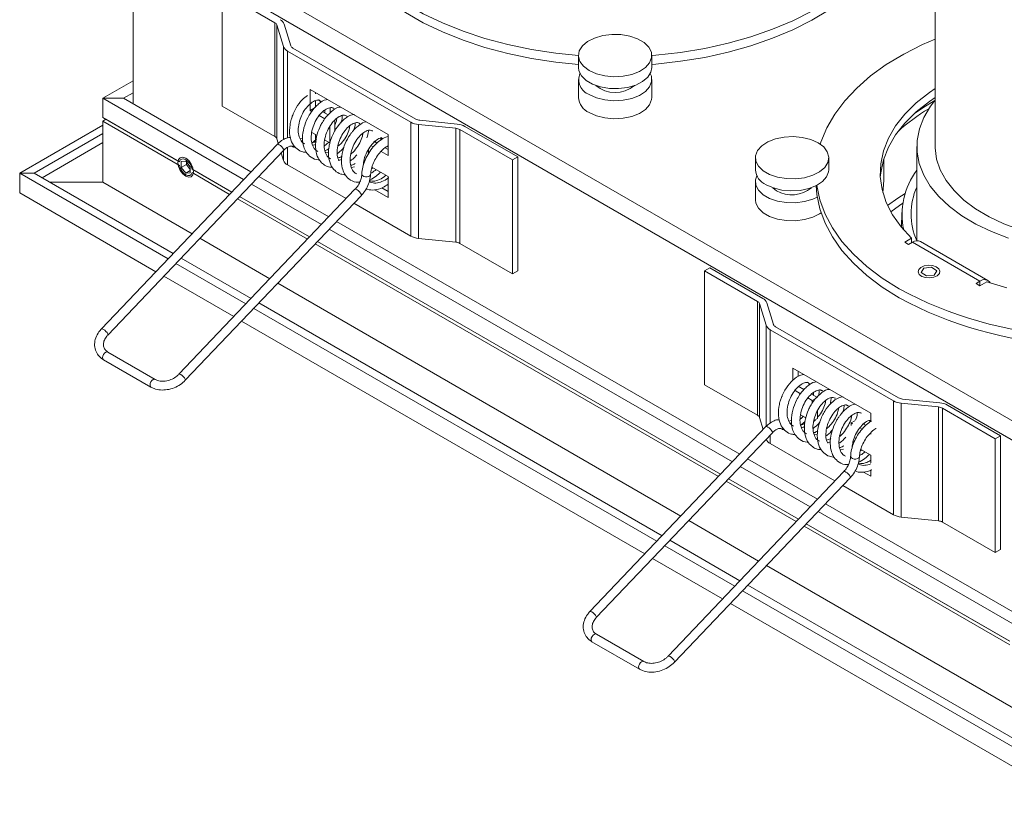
# Model space of a CAD drawing. Header units: millimetres. Extents: x 39 to 332, y 43 to 257.
# Tile 4 of 6: x 218 to 285, y 161 to 216. Entities that reach past the tile are written whole.
import ezdxf

# ---------------------------------------------------------------- set-up
doc = ezdxf.new("R2010")
doc.units = ezdxf.units.MM

msp = doc.modelspace()

# ---------------------------------------------------------------- linework, layer by layer
at = {"color": 7, "linetype": 'Continuous', "lineweight": 15}
for p, q in [((279.883, 231.386), (279.883, 206.89)), ((226.061, 222.289), (291.045, 184.775)), ((225.238, 221.429), (225.238, 209.781)), ((290.479, 183.795), (225.496, 221.309)), ((234.895, 215.311), (231.294, 217.39)), ((231.294, 217.39), (231.294, 209.633)), ((234.895, 215.311), (234.895, 207.554)), ((235.482, 213.691), (235.034, 215.157)), ((235.034, 215.157), (235.034, 207.4)), ((235.974, 213.741), (235.526, 215.207)), ((244.153, 208.538), (235.76, 213.383)), ((244.506, 208.742), (236.113, 213.587)), ((255.576, 213.074), (255.576, 212.258)), ((260.576, 212.258), (260.576, 213.074)), ((223.162, 210.163), (225.238, 211.361)), ((255.576, 211.441), (255.576, 210.217)), ((260.576, 210.217), (260.576, 211.441)), ((242.608, 207.695), (237.304, 210.756)), ((237.304, 210.756), (237.304, 209.879)), ((223.162, 210.163), (223.162, 208.856)), ((232.76, 204.622), (223.162, 210.163)), ((223.162, 210.163), (224.577, 210.163)), ((224.577, 210.163), (225.238, 210.545)), ((233.262, 205.149), (224.577, 210.163)), ((237.658, 210.552), (237.658, 210.471)), ((237.658, 210.005), (237.658, 209.532)), ((234.895, 207.554), (231.294, 209.633)), ((237.304, 209.85), (237.304, 209.327)), ((237.576, 209.484), (237.304, 209.327)), ((237.304, 209.327), (237.404, 209.27)), ((237.998, 209.867), (238, 209.862)), ((238.294, 209.355), (238.289, 209.167)), ((279.395, 209.417), (279.417, 209.404)), ((228.39, 205.839), (223.162, 208.856)), ((223.162, 208.856), (223.374, 208.734)), ((223.162, 208.612), (223.374, 208.734)), ((228.3, 205.891), (223.374, 208.734)), ((237.903, 208.982), (238.287, 208.76)), ((238.157, 209.243), (238.532, 209.027)), ((238.984, 208.687), (238.984, 207.951)), ((247.312, 208.403), (244.773, 208.662)), ((217.505, 205.06), (223.162, 208.325)), ((223.162, 208.612), (223.162, 204.447)), ((228.39, 205.594), (223.162, 208.612)), ((238.63, 208.241), (238.63, 207.133)), ((244.153, 208.538), (244.153, 200.781)), ((247.225, 208.119), (244.686, 208.378)), ((244.686, 208.378), (244.686, 200.621)), ((247.225, 208.119), (247.225, 200.362)), ((251.093, 205.96), (247.492, 208.039)), ((247.492, 208.039), (247.492, 200.282)), ((251.447, 206.164), (247.846, 208.243)), ((218.495, 205.06), (223.162, 207.754)), ((235.126, 207.099), (235.034, 207.4)), ((236.615, 207.392), (236.776, 207.434)), ((237.41, 207.109), (237.718, 207.371)), ((237.763, 207.634), (237.411, 207.837)), ((237.658, 207.694), (237.658, 207.212)), ((238.63, 207.133), (238.284, 207.333)), ((242.116, 207.323), (242.145, 207.511)), ((242.608, 206.266), (242.608, 207.695)), ((219.026, 204.753), (223.162, 207.141)), ((235.048, 207.024), (223.073, 194.453)), ((238.261, 206.904), (238.565, 207.171)), ((241.282, 206.415), (241.282, 206.692)), ((241.439, 206.941), (241.597, 206.849)), ((241.635, 207.235), (241.854, 207.109)), ((241.742, 207.174), (241.761, 207.269)), ((242.408, 206.79), (242.608, 206.674)), ((278.633, 206.89), (278.633, 200.462)), ((223.508, 194.039), (235.482, 206.61)), ((235.482, 205.934), (235.326, 206.446)), ((238.346, 206.461), (238.551, 206.501)), ((242.129, 206.542), (242.608, 206.266)), ((251.447, 206.164), (251.093, 205.96)), ((251.093, 205.96), (251.093, 198.203)), ((251.447, 206.164), (251.447, 198.407)), ((267.633, 206.114), (267.633, 205.297)), ((272.633, 205.297), (272.633, 206.114)), ((276.376, 204.617), (276.377, 206.035)), ((228.819, 205.877), (228.513, 205.849)), ((228.513, 205.849), (228.513, 205.441)), ((228.867, 205.645), (228.513, 205.441)), ((228.513, 205.441), (228.819, 205.06)), ((229.125, 205.496), (228.819, 205.877)), ((228.867, 205.818), (228.867, 205.645)), ((228.867, 205.645), (229.125, 205.323)), ((229.125, 205.087), (229.125, 205.496)), ((231.957, 203.779), (229.248, 205.343)), ((239.745, 203.326), (235.76, 205.626)), ((240.116, 205.44), (240.32, 205.483)), ((240.957, 205.87), (241.045, 205.952)), ((241.577, 205.432), (241.482, 205.366)), ((242.608, 204.837), (241.508, 205.472)), ((227.617, 199.222), (217.505, 205.06)), ((217.505, 203.712), (217.505, 205.06)), ((217.505, 205.06), (218.495, 205.06)), ((227.968, 199.591), (218.495, 205.06)), ((229.125, 205.237), (228.819, 205.06)), ((228.819, 205.06), (229.125, 205.087)), ((231.807, 203.621), (229.248, 205.098)), ((231.957, 203.779), (229.456, 205.223)), ((238.565, 202.087), (233.796, 204.84)), ((242.608, 203.408), (242.608, 204.837)), ((219.556, 204.447), (223.162, 204.447)), ((229.247, 200.934), (223.162, 204.447)), ((240.351, 203.962), (228.354, 191.368)), ((238.063, 201.561), (233.295, 204.314)), ((242.177, 204.065), (242.608, 203.816)), ((267.633, 204.481), (267.633, 203.256)), ((269.072, 203.869), (268.81, 204.073)), ((226.789, 198.353), (217.505, 203.712)), ((228.789, 190.954), (240.786, 203.549)), ((237.11, 200.56), (232.341, 203.313)), ((237.26, 200.718), (232.492, 203.471)), ((237.26, 200.718), (232.492, 203.471)), ((241.702, 203.931), (242.608, 203.408)), ((244.153, 200.781), (240.279, 203.017)), ((277.608, 202.373), (277.587, 201.374)), ((266.567, 185.923), (239.1, 201.779)), ((234.551, 197.873), (229.782, 200.626)), ((266.065, 185.396), (238.598, 201.252)), ((247.225, 200.362), (244.686, 200.621)), ((277.804, 200.358), (278.277, 200.631)), ((278.277, 200.631), (278.277, 200.325)), ((265.111, 184.395), (237.645, 200.251)), ((265.262, 184.553), (237.795, 200.409)), ((265.262, 184.553), (237.795, 200.409)), ((251.093, 198.203), (247.492, 200.282)), ((278.069, 200.205), (277.804, 200.358)), ((278.334, 200.358), (278.069, 200.205)), ((282.931, 197.705), (278.334, 200.358)), ((283.48, 197.759), (278.884, 200.413)), ((233.271, 196.53), (228.503, 199.283)), ((232.92, 196.161), (228.151, 198.914)), ((264.174, 198.409), (264.528, 198.613)), ((268.129, 196.534), (264.528, 198.613)), ((279.111, 198.594), (278.934, 198.298)), ((279.642, 198.653), (279.111, 198.594)), ((279.997, 198.418), (279.642, 198.653)), ((232.092, 195.292), (227.323, 198.045)), ((251.447, 198.407), (251.093, 198.203)), ((267.775, 196.33), (264.174, 198.409)), ((264.174, 198.409), (264.174, 190.651)), ((278.934, 198.298), (279.29, 198.062)), ((279.29, 198.062), (279.821, 198.122)), ((279.821, 198.122), (279.997, 198.418)), ((262.552, 181.708), (235.085, 197.564)), ((282.665, 197.552), (282.931, 197.705)), ((282.931, 197.399), (282.665, 197.552)), ((283.404, 197.672), (282.931, 197.399)), ((261.273, 180.365), (233.806, 196.221)), ((267.775, 196.33), (267.775, 188.573)), ((268.362, 194.71), (267.914, 196.176)), ((267.914, 196.176), (267.914, 188.419)), ((268.855, 194.76), (268.407, 196.226)), ((260.921, 179.996), (233.455, 195.852)), ((260.093, 179.127), (232.627, 194.983)), ((277.387, 189.761), (268.994, 194.606)), ((277.033, 189.557), (268.64, 194.402)), ((226.746, 191.016), (223.519, 192.879)), ((223.219, 192.359), (226.446, 190.496)), ((275.488, 188.713), (270.185, 191.775)), ((270.185, 191.775), (270.185, 190.943)), ((270.538, 191.571), (270.538, 191.223)), ((267.775, 188.573), (264.174, 190.651)), ((270.538, 190.55), (270.935, 190.321)), ((271.303, 190.641), (271.305, 190.636)), ((270.333, 190.26), (270.708, 190.044)), ((271.462, 190.017), (271.864, 189.785)), ((271.599, 190.129), (271.593, 189.941)), ((272.086, 190.279), (272.144, 190.227)), ((271.208, 189.755), (271.511, 189.581)), ((271.864, 189.785), (271.511, 189.581)), ((271.511, 189.581), (271.511, 189.407)), ((273.853, 189.261), (273.905, 189.218)), ((277.033, 189.557), (277.033, 181.8)), ((280.106, 189.138), (277.566, 189.396)), ((277.566, 189.396), (277.566, 181.639)), ((280.193, 189.422), (277.653, 189.681)), ((284.327, 187.183), (280.726, 189.262)), ((271.068, 188.407), (270.716, 188.61)), ((271.864, 188.873), (271.864, 188.356)), ((275.488, 188.135), (275.488, 188.713)), ((280.106, 189.138), (280.106, 181.381)), ((283.973, 186.979), (280.373, 189.058)), ((280.373, 189.058), (280.373, 181.3)), ((268.164, 187.6), (267.914, 188.419)), ((269.92, 188.166), (270.08, 188.207)), ((270.756, 187.918), (271.023, 188.145)), ((271.864, 188.356), (271.618, 188.214)), ((274.417, 188.197), (274.162, 188.05)), ((274.162, 187.872), (274.162, 188.05)), ((274.162, 188.05), (274.248, 188)), ((274.994, 187.978), (275.159, 187.883)), ((275.047, 187.947), (275.065, 188.043)), ((275.421, 188.096), (275.441, 188.225)), ((268.352, 187.798), (256.356, 175.203)), ((256.79, 174.789), (268.787, 187.384)), ((271.651, 187.234), (271.855, 187.275)), ((274.744, 187.714), (274.902, 187.623)), ((275.488, 187.284), (275.488, 187.376)), ((284.327, 187.183), (283.973, 186.979)), ((284.327, 187.183), (284.327, 179.426)), ((273.049, 184.099), (268.64, 186.645)), ((274.285, 186.55), (274.251, 186.57)), ((283.973, 186.979), (283.973, 179.222)), ((273.421, 186.213), (273.625, 186.257)), ((274.881, 186.206), (274.787, 186.14)), ((275.488, 185.855), (274.813, 186.246)), ((275.488, 185.327), (275.488, 185.855)), ((271.87, 182.861), (267.101, 185.614)), ((273.656, 184.736), (261.681, 172.165)), ((271.368, 182.334), (266.599, 185.087)), ((275.006, 184.705), (275.488, 184.427)), ((275.482, 184.838), (275.488, 184.835)), ((275.488, 184.427), (275.488, 184.859)), ((262.116, 171.751), (274.09, 184.322)), ((270.415, 181.333), (265.646, 184.086)), ((270.565, 181.491), (265.797, 184.244)), ((270.565, 181.491), (265.797, 184.244)), ((277.033, 181.8), (273.584, 183.791)), ((291.045, 171.792), (272.405, 182.552)), ((291.045, 170.975), (271.903, 182.026)), ((267.855, 178.646), (263.087, 181.399)), ((284.959, 173.182), (271.1, 181.183)), ((284.868, 173.234), (271.1, 181.183)), ((280.106, 181.381), (277.566, 181.639)), ((283.973, 179.222), (280.373, 181.3)), ((284.959, 172.937), (270.949, 181.025)), ((266.576, 177.303), (261.807, 180.056)), ((266.225, 176.935), (261.456, 179.687)), ((284.327, 179.426), (283.973, 179.222)), ((265.397, 176.065), (260.628, 178.818)), ((291.045, 165.26), (268.39, 178.338)), ((291.045, 162.606), (266.759, 176.626)), ((291.045, 163.178), (267.111, 176.995)), ((291.045, 161.259), (265.931, 175.757)), ((256.499, 173.147), (259.726, 171.284)), ((260.026, 171.803), (256.799, 173.666))]:
    msp.add_line(p, q, dxfattribs=at)
at = {"color": 8, "linetype": 'Continuous', "lineweight": 15}
for p, q in [((235.482, 213.691), (235.482, 207.358)), ((235.76, 213.383), (235.76, 207.466)), ((235.76, 206.824), (235.76, 205.626)), ((235.482, 206.61), (235.482, 205.934)), ((282.931, 197.399), (282.931, 197.705)), ((268.362, 194.71), (268.362, 187.807)), ((268.64, 194.402), (268.64, 188.032)), ((268.64, 187.229), (268.64, 186.645))]:
    msp.add_line(p, q, dxfattribs=at)
at = {"color": 7, "linetype": 'Continuous', "lineweight": 15, "flags": 128}
for points in [[(238.707, 223.287), (238.711, 223.193), (238.844, 222.207), (239.127, 221.231), (239.558, 220.273), (240.135, 219.341), (240.852, 218.443), (241.703, 217.584), (242.683, 216.772), (243.783, 216.013), (244.995, 215.313), (246.309, 214.678), (247.716, 214.113), (249.203, 213.621), (250.76, 213.207), (252.375, 212.875), (254.033, 212.626), (255.576, 212.473)], [(238.758, 223.314), (238.844, 222.819), (239.127, 221.843), (239.558, 220.886), (240.135, 219.954), (240.852, 219.055), (241.703, 218.196), (242.683, 217.384), (243.783, 216.625), (244.995, 215.926), (246.309, 215.291), (247.716, 214.725), (249.203, 214.234), (250.76, 213.82), (252.375, 213.487), (254.033, 213.238), (255.576, 213.085)], [(260.576, 213.085), (260.852, 213.107), (262.536, 213.292), (264.185, 213.562), (265.786, 213.916), (267.327, 214.349), (268.795, 214.86), (270.18, 215.443), (271.469, 216.095), (272.654, 216.81), (273.725, 217.582), (274.673, 218.407), (275.492, 219.276), (276.174, 220.184), (276.715, 221.123), (277.109, 222.086), (277.355, 223.065), (277.393, 223.314)], [(260.576, 212.473), (260.852, 212.495), (262.536, 212.68), (264.185, 212.95), (265.786, 213.303), (267.327, 213.737), (268.795, 214.247), (270.18, 214.831), (271.469, 215.482), (272.654, 216.197), (273.725, 216.97), (274.673, 217.794), (275.492, 218.664), (276.174, 219.571), (276.715, 220.511), (277.109, 221.473), (277.355, 222.453), (277.445, 223.287)], [(256.308, 212.054), (256.803, 211.832), (257.378, 211.689), (257.997, 211.632), (258.621, 211.666), (259.211, 211.789), (259.729, 211.992), (260.143, 212.263), (260.428, 212.586), (260.565, 212.939), (260.545, 213.3), (260.37, 213.648), (260.051, 213.959), (259.608, 214.215), (259.069, 214.399), (258.467, 214.5), (257.84, 214.511), (257.229, 214.432), (256.67, 214.268), (256.2, 214.029), (255.848, 213.73), (255.636, 213.389), (255.577, 213.029), (255.675, 212.672), (255.924, 212.34), (256.308, 212.054)], [(279.883, 214.2), (279.029, 213.827), (277.739, 213.175), (276.554, 212.46), (275.483, 211.688), (274.535, 210.863), (273.717, 209.994), (273.035, 209.086), (272.494, 208.147), (272.1, 207.184), (272.053, 207.038)], [(260.576, 212.258), (260.515, 211.943), (260.303, 211.603), (259.951, 211.303), (259.481, 211.064), (258.923, 210.9), (258.311, 210.821), (257.685, 210.832), (257.083, 210.933), (256.543, 211.118), (256.1, 211.373), (255.781, 211.685), (255.606, 212.032), (255.576, 212.258)], [(256.308, 210.421), (256.803, 210.199), (257.378, 210.055), (257.997, 209.999), (258.621, 210.033), (259.211, 210.155), (259.729, 210.359), (260.143, 210.63), (260.428, 210.953), (260.565, 211.306), (260.545, 211.667), (260.474, 211.85)], [(279.883, 210.821), (279.501, 210.561), (278.597, 209.848), (277.823, 209.086), (277.187, 208.283), (276.697, 207.446), (276.357, 206.584), (276.171, 205.708), (276.14, 204.825), (276.266, 203.944), (276.546, 203.076), (276.978, 202.228), (277.557, 201.411), (278.277, 200.631)], [(256.308, 209.196), (256.803, 208.974), (257.378, 208.831), (257.997, 208.774), (258.621, 208.808), (259.211, 208.931), (259.729, 209.134), (260.143, 209.405), (260.428, 209.728), (260.565, 210.081), (260.576, 210.217)], [(279.883, 210.208), (279.501, 209.948), (278.597, 209.236), (277.823, 208.474), (277.187, 207.67), (276.697, 206.833), (276.357, 205.972), (276.171, 205.095), (276.142, 204.787)], [(278.537, 209.183), (279.102, 209.562), (279.868, 210.017)], [(279.868, 210.017), (279.559, 209.615), (279.11, 208.863), (278.806, 208.088), (278.653, 207.298), (278.651, 206.503), (278.8, 205.712), (279.1, 204.936), (279.545, 204.184), (280.131, 203.464), (280.85, 202.787), (281.695, 202.158), (282.654, 201.588), (283.715, 201.081), (284.867, 200.646)], [(271.901, 207.134), (271.406, 207.356), (270.83, 207.5), (270.211, 207.556), (269.588, 207.522), (268.998, 207.4), (268.48, 207.197), (268.065, 206.925), (267.781, 206.603), (267.644, 206.25), (267.664, 205.888), (267.839, 205.541), (268.158, 205.229), (268.601, 204.974), (269.14, 204.789), (269.742, 204.689), (270.368, 204.677), (270.98, 204.756), (271.538, 204.92), (272.008, 205.16), (272.36, 205.459), (272.573, 205.799), (272.632, 206.159), (272.534, 206.517), (272.285, 206.849), (271.901, 207.134)], [(236.797, 207.264), (236.751, 207.26), (236.708, 207.259)], [(279.883, 206.89), (279.885, 206.78), (279.983, 206.027), (280.232, 205.285), (280.628, 204.566), (281.166, 203.877), (281.84, 203.23), (282.638, 202.632), (283.552, 202.091), (284.568, 201.615), (285.674, 201.211)], [(228.289, 205.775), (228.329, 205.986), (228.444, 206.118), (228.616, 206.151), (228.819, 206.081), (229.022, 205.917), (229.194, 205.685), (229.309, 205.42), (229.349, 205.162), (229.309, 204.951), (229.194, 204.819), (229.022, 204.785), (228.819, 204.856), (228.616, 205.02), (228.444, 205.252), (228.329, 205.517), (228.289, 205.775)], [(229.248, 205.343), (229.19, 205.532), (229.092, 205.713), (228.963, 205.868), (228.819, 205.979), (228.675, 206.034), (228.547, 206.027), (228.448, 205.96), (228.39, 205.839)], [(228.39, 205.594), (228.448, 205.405), (228.547, 205.224), (228.675, 205.069), (228.819, 204.958), (228.963, 204.903), (229.092, 204.909), (229.19, 204.977), (229.248, 205.098)], [(272.633, 205.297), (272.622, 205.162), (272.485, 204.809), (272.201, 204.486), (271.786, 204.215), (271.268, 204.012), (270.678, 203.889), (270.054, 203.855), (269.435, 203.912), (268.86, 204.055), (268.365, 204.277)], [(267.735, 204.889), (267.644, 204.617), (267.664, 204.255), (267.839, 203.908), (268.158, 203.596), (268.601, 203.341), (269.14, 203.156), (269.742, 203.055), (270.368, 203.044), (270.98, 203.123), (271.538, 203.287), (271.844, 203.429)], [(276.376, 204.617), (276.365, 204.26), (276.314, 203.753)], [(271.764, 204.204), (271.816, 203.616), (272.024, 202.633), (272.382, 201.666), (272.886, 200.72), (273.533, 199.804), (274.318, 198.924), (275.235, 198.088), (276.276, 197.302), (277.433, 196.572)], [(271.816, 204.23), (271.816, 204.228), (272.024, 203.246), (272.382, 202.278), (272.886, 201.332), (273.533, 200.416), (274.318, 199.537), (275.235, 198.7), (276.276, 197.914), (277.433, 197.184)], [(276.635, 202.871), (277.335, 203.363), (277.826, 203.676)], [(267.633, 203.256), (267.664, 203.03), (267.839, 202.683), (268.158, 202.372), (268.601, 202.116), (269.14, 201.932), (269.742, 201.831), (270.368, 201.819), (270.98, 201.898), (271.538, 202.062), (272.008, 202.302), (272.106, 202.37)], [(277.668, 203.015), (277.449, 202.863), (276.863, 202.425)], [(280.171, 198.218), (280.21, 198.384), (280.136, 198.547), (279.96, 198.68), (279.708, 198.765), (279.42, 198.788), (279.139, 198.745), (278.907, 198.643), (278.76, 198.498), (278.721, 198.332), (278.795, 198.169), (278.972, 198.035), (279.223, 197.951), (279.511, 197.928), (279.793, 197.971), (280.024, 198.073), (280.171, 198.218)], [(283.404, 197.672), (284.754, 197.256)], [(270.102, 188.038), (270.055, 188.034), (270.013, 188.032)], [(270.905, 188.501), (270.784, 188.386), (270.679, 188.299)]]:
    msp.add_lwpolyline(points, dxfattribs=at)
at = {"color": 8, "linetype": 'Continuous', "lineweight": 15, "flags": 128}
for points in [[(235.048, 207.024), (235.058, 207.031), (235.11, 207.031), (235.185, 206.997), (235.272, 206.937), (235.358, 206.858), (235.43, 206.773), (235.477, 206.695)], [(235.477, 206.695), (235.492, 206.635), (235.482, 206.61)], [(240.817, 204.992), (240.822, 204.959), (240.867, 204.896), (240.952, 204.847), (241.063, 204.82), (241.183, 204.819), (241.292, 204.844), (241.373, 204.892), (241.414, 204.954), (241.417, 204.975)], [(240.351, 203.962), (240.361, 203.97), (240.413, 203.969), (240.488, 203.936)], [(240.488, 203.936), (240.575, 203.875), (240.661, 203.796), (240.734, 203.711), (240.78, 203.633), (240.795, 203.573), (240.786, 203.549)], [(223.073, 194.453), (223.084, 194.46), (223.135, 194.459), (223.21, 194.426), (223.297, 194.365), (223.384, 194.287), (223.456, 194.202), (223.503, 194.123)], [(223.503, 194.123), (223.517, 194.064), (223.509, 194.04)], [(223.219, 192.359), (223.218, 192.36), (223.172, 192.413), (223.157, 192.498), (223.173, 192.601), (223.219, 192.707), (223.288, 192.799), (223.37, 192.865), (223.451, 192.892), (223.519, 192.879)], [(228.789, 190.954), (228.798, 190.979), (228.784, 191.038), (228.737, 191.117), (228.665, 191.202), (228.579, 191.281), (228.491, 191.341), (228.416, 191.374), (228.365, 191.375), (228.355, 191.368)], [(226.446, 190.496), (226.445, 190.497), (226.399, 190.55), (226.384, 190.635), (226.4, 190.738), (226.446, 190.844), (226.515, 190.937), (226.597, 191.002), (226.678, 191.029), (226.743, 191.017)], [(268.352, 187.798), (268.363, 187.805), (268.414, 187.804), (268.489, 187.771), (268.577, 187.71), (268.663, 187.632), (268.735, 187.546), (268.782, 187.468), (268.796, 187.408), (268.787, 187.384)], [(274.122, 185.766), (274.127, 185.733), (274.172, 185.67), (274.256, 185.621), (274.367, 185.594), (274.487, 185.593), (274.597, 185.618), (274.678, 185.665), (274.718, 185.728), (274.722, 185.748)], [(273.656, 184.736), (273.666, 184.743), (273.718, 184.743), (273.793, 184.709), (273.88, 184.649), (273.966, 184.57), (274.038, 184.485), (274.085, 184.407), (274.1, 184.347), (274.09, 184.322)], [(256.785, 174.874), (256.738, 174.952), (256.666, 175.037), (256.58, 175.116), (256.493, 175.176), (256.418, 175.209), (256.366, 175.21), (256.356, 175.203)], [(256.79, 174.789), (256.8, 174.814), (256.785, 174.874)], [(256.799, 173.666), (256.731, 173.68), (256.65, 173.652), (256.569, 173.587), (256.5, 173.494), (256.454, 173.388), (256.437, 173.285), (256.453, 173.2), (256.499, 173.147), (256.499, 173.147)], [(260.026, 171.803), (259.958, 171.817), (259.877, 171.789), (259.796, 171.724), (259.727, 171.631), (259.681, 171.525), (259.664, 171.422), (259.68, 171.338), (259.726, 171.284), (259.726, 171.284)], [(261.681, 172.165), (261.692, 172.172), (261.743, 172.171), (261.818, 172.138), (261.906, 172.078), (261.992, 171.999), (262.064, 171.914), (262.111, 171.835), (262.125, 171.776), (262.116, 171.751)]]:
    msp.add_lwpolyline(points, dxfattribs=at)
at = {"color": 7, "linetype": 'Continuous', "lineweight": 15}
for centre, radius, start, end in [((234.992, 215.005), 0.572, 20.78913, 63.30518), ((234.766, 215.056), 0.286, 20.78959, 63.30502), ((236.016, 213.894), 0.572, 200.78884, 243.30589), ((236.242, 213.843), 0.286, 200.79013, 243.30471), ((256.689, 211.442), 1.091, 158.07641, 249.52005), ((258.076, 212.593), 2.045, 229.69751, 310.30249), ((256.776, 210.305), 1.204, 184.20619, 247.11386), ((285.963, 198.435), 12.797, 120.62945, 132.29187), ((244.83, 209.336), 0.677, 241.39813, 265.14381), ((244.8, 209.726), 1.353, 241.39773, 265.14399), ((247.168, 207.445), 0.677, 61.39771, 85.14378), ((247.198, 207.055), 1.353, 61.3978, 85.14415), ((234.766, 207.299), 0.286, 20.78959, 63.30502), ((236.016, 206.137), 0.572, 200.78884, 243.30589), ((268.833, 205.386), 1.204, 184.20675, 247.1133), ((282.607, 202.253), 4.983, 142.8971, 192.22956), ((270.117, 205.682), 2.093, 240.04092, 309.7564), ((282.732, 202.276), 4.493, 155.84538, 203.83868), ((244.8, 201.969), 1.353, 241.39773, 265.14399), ((247.168, 199.688), 0.677, 61.39771, 85.14378), ((278.657, 199.908), 0.553, 65.6928, 125.61756), ((283.234, 197.339), 0.475, 32.3332, 129.68846), ((290.212, 220.858), 26.903, 241.64, 266.63553), ((290.212, 220.246), 26.903, 241.63999, 266.6354), ((267.647, 196.074), 0.286, 20.78967, 63.30547), ((267.872, 196.023), 0.572, 20.78863, 63.30569), ((268.897, 194.913), 0.572, 200.78901, 243.30558), ((269.122, 194.861), 0.286, 200.78837, 243.30568), ((277.681, 190.745), 1.353, 241.39764, 265.14413), ((277.711, 190.355), 0.677, 241.39787, 265.14412), ((280.078, 188.073), 1.353, 61.39773, 85.14427), ((267.647, 188.317), 0.286, 20.78967, 63.30547), ((280.049, 188.463), 0.677, 61.39782, 85.14372), ((268.897, 187.156), 0.572, 200.78901, 243.30558), ((277.681, 182.988), 1.353, 241.39764, 265.14413), ((280.049, 180.706), 0.677, 61.39782, 85.14372)]:
    msp.add_arc(centre, radius, start, end, dxfattribs=at)
at = {"color": 8, "linetype": 'Continuous', "lineweight": 15}
for centre, start, end in [((236.17, 207.091), 243.61669, 292.80671), ((269.474, 187.864), 243.61701, 292.80595)]:
    msp.add_arc(centre, 0.223, start, end, dxfattribs=at)
at = {"color": 7, "linetype": 'Continuous', "lineweight": 15}
for points, knots in [([(237.106, 210.348), (236.989, 210.265), (236.703, 210.062), (236.389, 209.611), (236.202, 209.249), (236.122, 209.058), (236.066, 208.915), (235.988, 208.673), (235.889, 208.215), (235.878, 207.636), (236.063, 207.071), (236.376, 206.697), (236.719, 206.507), (236.951, 206.491), (237.034, 206.486)], [0, 0, 0, 0, 0.093712, 0.228964, 0.304703, 0.317348, 0.342746, 0.389003, 0.456445, 0.603697, 0.724543, 0.838872, 0.942985, 1, 1, 1, 1]), ([(238.025, 209.972), (237.961, 210.001), (237.82, 210.065), (237.524, 209.964), (237.192, 209.72), (236.887, 209.336), (236.64, 208.864), (236.495, 208.349), (236.464, 207.848), (236.569, 207.425), (236.733, 207.15), (236.888, 207.082), (236.933, 207.063)], [0, 0, 0, 0, 0.09031, 0.198499, 0.306804, 0.414995, 0.523281, 0.631476, 0.739744, 0.847947, 0.956197, 1, 1, 1, 1]), ([(238.477, 210.079), (238.445, 210.076), (238.241, 210.054), (237.954, 209.855), (237.656, 209.584), (237.497, 209.398), (237.401, 209.268), (237.281, 209.095), (237.076, 208.746), (236.845, 208.151), (236.749, 207.464), (236.822, 206.895), (237.022, 206.451), (237.351, 206.118), (237.693, 205.959), (237.908, 205.97), (237.938, 205.972)], [0, 0, 0, 0, 0.022306, 0.141608, 0.201045, 0.243092, 0.268037, 0.281876, 0.349241, 0.465553, 0.584194, 0.69175, 0.771394, 0.871195, 0.982512, 1, 1, 1, 1]), ([(237.876, 210.063), (237.877, 210.063), (237.937, 210.038), (237.97, 209.95), (237.998, 209.869), (238, 209.862)], [0, 0, 0, 0, 0.0038048, 0.9141836, 1, 1, 1, 1]), ([(238.904, 209.456), (238.881, 209.475), (238.796, 209.549), (238.554, 209.517), (238.237, 209.347), (237.908, 209.023), (237.633, 208.586), (237.432, 208.086), (237.348, 207.571), (237.386, 207.105), (237.54, 206.733), (237.725, 206.602), (237.811, 206.541)], [0, 0, 0, 0, 0.038425, 0.146747, 0.254936, 0.363266, 0.471457, 0.57978, 0.687974, 0.79628, 0.904476, 1, 1, 1, 1]), ([(239.373, 209.563), (239.329, 209.56), (239.112, 209.546), (238.724, 209.264), (238.339, 208.859), (238.089, 208.463), (237.891, 208.069), (237.703, 207.526), (237.63, 206.846), (237.742, 206.246), (237.983, 205.843), (238.282, 205.598), (238.561, 205.463), (238.757, 205.47), (238.821, 205.472)], [0, 0, 0, 0, 0.0297031, 0.1492094, 0.2663857, 0.328668, 0.3771861, 0.4802081, 0.601134, 0.7179226, 0.8094125, 0.8821147, 0.9619803, 1, 1, 1, 1]), ([(238.637, 209.141), (238.646, 209.181), (238.675, 209.308), (238.665, 209.422), (238.658, 209.5)], [0, 0, 0, 0, 0.318935, 1, 1, 1, 1]), ([(239.794, 208.955), (239.726, 208.983), (239.581, 209.043), (239.273, 208.937), (238.948, 208.683), (238.639, 208.297), (238.402, 207.819), (238.256, 207.306), (238.236, 206.805), (238.343, 206.389), (238.51, 206.121), (238.661, 206.058), (238.7, 206.041)], [0, 0, 0, 0, 0.095236, 0.203516, 0.31171, 0.420012, 0.528199, 0.636518, 0.744705, 0.853031, 0.96122, 1, 1, 1, 1]), ([(240.307, 209.061), (240.205, 209.044), (239.93, 208.997), (239.483, 208.648), (239.112, 208.196), (238.9, 207.814), (238.807, 207.608), (238.701, 207.346), (238.598, 206.999), (238.54, 206.565), (238.549, 206.107), (238.669, 205.627), (238.965, 205.219), (239.326, 204.991), (239.593, 204.959), (239.705, 204.945)], [0, 0, 0, 0, 0.068781, 0.186263, 0.306691, 0.365338, 0.395383, 0.4142, 0.499922, 0.566897, 0.63019, 0.737983, 0.837609, 0.931448, 1, 1, 1, 1]), ([(238.984, 208.343), (239.035, 208.464), (239.103, 208.623), (239.107, 208.754), (239.108, 208.785)], [0, 0, 0, 0, 0.760033, 1, 1, 1, 1]), ([(239.378, 208.479), (239.405, 208.548), (239.476, 208.723), (239.479, 208.884), (239.481, 208.982)], [0, 0, 0, 0, 0.3905152, 1, 1, 1, 1]), ([(240.671, 208.434), (240.645, 208.456), (240.554, 208.53), (240.31, 208.491), (239.987, 208.315), (239.665, 207.983), (239.387, 207.545), (239.195, 207.04), (239.117, 206.533), (239.14, 206.131), (239.231, 205.959), (239.261, 205.903)], [0, 0, 0, 0, 0.051027, 0.177822, 0.304624, 0.4314, 0.558228, 0.684989, 0.811844, 0.938593, 1, 1, 1, 1]), ([(239.191, 206.892), (239.266, 206.957), (239.473, 207.134), (239.734, 207.517), (239.942, 207.944), (239.979, 208.188), (239.995, 208.294)], [0, 0, 0, 0, 0.172059, 0.471371, 0.770724, 1, 1, 1, 1]), ([(241.115, 208.557), (241.112, 208.556), (240.948, 208.546), (240.692, 208.383), (240.384, 208.131), (240.198, 207.927), (240.084, 207.78), (240.006, 207.671), (239.926, 207.551), (239.752, 207.256), (239.534, 206.738), (239.402, 206.051), (239.452, 205.455), (239.629, 204.993), (239.935, 204.631), (240.308, 204.438), (240.584, 204.443), (240.667, 204.445)], [0, 0, 0, 0, 0.0019806, 0.1128036, 0.1763577, 0.2239481, 0.2546523, 0.2696542, 0.2904803, 0.3259416, 0.4356468, 0.5532692, 0.6632911, 0.745567, 0.8371546, 0.9507434, 1, 1, 1, 1]), ([(241.563, 207.937), (241.49, 207.965), (241.339, 208.022), (241.026, 207.908), (240.699, 207.647), (240.395, 207.255), (240.159, 206.775), (240.022, 206.26), (240.004, 205.763), (240.121, 205.35), (240.285, 205.092), (240.432, 205.034), (240.467, 205.02)], [0, 0, 0, 0, 0.100352, 0.2086199, 0.3168317, 0.4250819, 0.5333076, 0.6415416, 0.7497857, 0.8580047, 0.9662709, 1, 1, 1, 1]), ([(240.271, 207.999), (240.31, 208.105), (240.373, 208.276), (240.368, 208.426), (240.366, 208.482)], [0, 0, 0, 0, 0.6212647, 1, 1, 1, 1]), ([(235.958, 207.493), (235.919, 207.494), (235.772, 207.501), (235.508, 207.39), (235.242, 207.217), (235.095, 207.071), (235.048, 207.024)], [0, 0, 0, 0, 0.124936, 0.462782, 0.828022, 1, 1, 1, 1]), ([(240.069, 206.367), (240.086, 206.379), (240.239, 206.488), (240.482, 206.801), (240.742, 207.24), (240.872, 207.589), (240.877, 207.74), (240.878, 207.766)], [0, 0, 0, 0, 0.037564, 0.338357, 0.638911, 0.939652, 1, 1, 1, 1]), ([(242.608, 207.557), (242.553, 207.543), (242.367, 207.498), (242.05, 207.298), (241.677, 206.973), (241.346, 206.556), (241.079, 206.085), (240.898, 205.596), (240.828, 205.229), (240.819, 205.036), (240.817, 204.992)], [0, 0, 0, 0, 0.060582, 0.207738, 0.359104, 0.510347, 0.661301, 0.812708, 0.957269, 1, 1, 1, 1]), ([(242.194, 207.457), (242.15, 207.456), (242.015, 207.453), (241.735, 207.275), (241.419, 206.946), (241.146, 206.502), (240.964, 206.034), (240.933, 205.74), (240.919, 205.612)], [0, 0, 0, 0, 0.089831, 0.281076, 0.472134, 0.663346, 0.854414, 1, 1, 1, 1]), ([(241.157, 207.468), (241.209, 207.62), (241.27, 207.793), (241.26, 207.943), (241.259, 207.961)], [0, 0, 0, 0, 0.87775, 1, 1, 1, 1]), ([(235.482, 206.61), (235.522, 206.649), (235.635, 206.76), (235.825, 206.878), (236.002, 206.918), (236.047, 206.9), (236.07, 206.891)], [0, 0, 0, 0, 0.152068, 0.437163, 0.714745, 1, 1, 1, 1]), ([(236.07, 206.891), (236.137, 206.856), (236.217, 206.814), (236.308, 206.81), (236.322, 206.809)], [0, 0, 0, 0, 0.83917, 1, 1, 1, 1]), ([(237.705, 207.243), (237.688, 207.231), (237.605, 207.172), (237.52, 207.157), (237.452, 207.144)], [0, 0, 0, 0, 0.20388, 1, 1, 1, 1]), ([(237.476, 206.962), (237.487, 206.961), (237.551, 206.958), (237.623, 206.995), (237.682, 207.025)], [0, 0, 0, 0, 0.175478, 1, 1, 1, 1]), ([(238.572, 206.735), (238.493, 206.683), (238.403, 206.624), (238.318, 206.613), (238.308, 206.612)], [0, 0, 0, 0, 0.885746, 1, 1, 1, 1]), ([(239.148, 206.402), (239.175, 206.419), (239.336, 206.517), (239.472, 206.673), (239.586, 206.803)], [0, 0, 0, 0, 0.167541, 1, 1, 1, 1]), ([(241.417, 204.975), (241.421, 205.037), (241.432, 205.218), (241.516, 205.559), (241.695, 205.971), (241.944, 206.359), (242.234, 206.673), (242.471, 206.863), (242.585, 206.908), (242.608, 206.917)], [0, 0, 0, 0, 0.088681, 0.260953, 0.43523, 0.610561, 0.785406, 0.957973, 1, 1, 1, 1]), ([(239.464, 206.214), (239.457, 206.209), (239.363, 206.143), (239.266, 206.126), (239.177, 206.11)], [0, 0, 0, 0, 0.0812742, 1, 1, 1, 1]), ([(239.242, 205.944), (239.26, 205.943), (239.322, 205.94), (239.389, 205.974), (239.436, 205.998)], [0, 0, 0, 0, 0.298267, 1, 1, 1, 1]), ([(240.03, 205.9), (240.092, 205.939), (240.259, 206.046), (240.396, 206.212), (240.483, 206.317)], [0, 0, 0, 0, 0.366084, 1, 1, 1, 1]), ([(240.357, 205.723), (240.278, 205.671), (240.183, 205.609), (240.092, 205.597), (240.075, 205.595)], [0, 0, 0, 0, 0.819046, 1, 1, 1, 1]), ([(241.425, 205.065), (241.451, 205.075), (241.576, 205.121), (241.693, 205.227), (241.786, 205.311)], [0, 0, 0, 0, 0.208001, 1, 1, 1, 1]), ([(240.817, 204.992), (240.814, 204.945), (240.804, 204.81), (240.729, 204.543), (240.571, 204.223), (240.424, 204.049), (240.351, 203.962)], [0, 0, 0, 0, 0.147201, 0.423835, 0.715, 1, 1, 1, 1]), ([(240.786, 203.549), (240.838, 203.608), (240.99, 203.777), (241.196, 204.112), (241.372, 204.546), (241.402, 204.83), (241.417, 204.975)], [0, 0, 0, 0, 0.1486882, 0.4272674, 0.7073556, 1, 1, 1, 1]), ([(241.35, 204.505), (241.369, 204.488), (241.481, 204.394), (241.773, 204.371), (242.18, 204.467), (242.491, 204.622), (242.631, 204.758), (242.645, 204.772)], [0, 0, 0, 0, 0.0631983, 0.3639053, 0.6646494, 0.965315, 1, 1, 1, 1]), ([(242.455, 204.925), (242.413, 204.886), (242.244, 204.728), (241.912, 204.573), (241.567, 204.485), (241.401, 204.538), (241.351, 204.554)], [0, 0, 0, 0, 0.118323, 0.480723, 0.84282, 1, 1, 1, 1]), ([(241.359, 204.605), (241.507, 204.678), (241.77, 204.806), (241.998, 205.033), (242.097, 205.132)], [0, 0, 0, 0, 0.565416, 1, 1, 1, 1]), ([(241.116, 204.008), (241.148, 203.992), (241.315, 203.908), (241.7, 203.906), (242.187, 204.021), (242.487, 204.23), (242.608, 204.315)], [0, 0, 0, 0, 0.075793, 0.391395, 0.753868, 1, 1, 1, 1]), ([(223.073, 194.453), (223.016, 194.388), (222.854, 194.203), (222.671, 193.854), (222.586, 193.424), (222.647, 193.008), (222.84, 192.656), (223.058, 192.456), (223.195, 192.374), (223.219, 192.359)], [0, 0, 0, 0, 0.097714, 0.277464, 0.457174, 0.632729, 0.802817, 0.965416, 1, 1, 1, 1]), ([(223.519, 192.879), (223.482, 192.903), (223.364, 192.98), (223.24, 193.153), (223.191, 193.4), (223.255, 193.686), (223.384, 193.902), (223.485, 194.013), (223.508, 194.039)], [0, 0, 0, 0, 0.100088, 0.315149, 0.54416, 0.74456, 0.94111, 1, 1, 1, 1]), ([(228.354, 191.368), (228.311, 191.325), (228.179, 191.198), (227.896, 191.025), (227.52, 190.903), (227.149, 190.881), (226.892, 190.939), (226.777, 190.999), (226.746, 191.016)], [0, 0, 0, 0, 0.101804, 0.307593, 0.513746, 0.718639, 0.922069, 1, 1, 1, 1]), ([(270.908, 191.358), (270.793, 191.328), (270.502, 191.254), (270.056, 190.874), (269.693, 190.389), (269.507, 190.023), (269.426, 189.832), (269.371, 189.688), (269.293, 189.447), (269.194, 188.988), (269.183, 188.41), (269.368, 187.845), (269.681, 187.47), (270.024, 187.281), (270.256, 187.265), (270.338, 187.259)], [0, 0, 0, 0, 0.078473, 0.198677, 0.318265, 0.385232, 0.396412, 0.418869, 0.459768, 0.5194, 0.649596, 0.756447, 0.857533, 0.949588, 1, 1, 1, 1]), ([(226.446, 190.496), (226.518, 190.46), (226.715, 190.359), (227.093, 190.282), (227.562, 190.299), (228.034, 190.43), (228.462, 190.651), (228.684, 190.857), (228.789, 190.954)], [0, 0, 0, 0, 0.1036895, 0.2830819, 0.4650949, 0.6492872, 0.8344915, 1, 1, 1, 1]), ([(271.33, 190.746), (271.266, 190.775), (271.124, 190.838), (270.828, 190.738), (270.496, 190.494), (270.192, 190.109), (269.945, 189.637), (269.8, 189.122), (269.769, 188.622), (269.874, 188.199), (270.038, 187.924), (270.193, 187.856), (270.238, 187.836)], [0, 0, 0, 0, 0.09031, 0.198499, 0.306804, 0.414995, 0.523281, 0.631476, 0.739744, 0.847947, 0.956197, 1, 1, 1, 1]), ([(271.782, 190.853), (271.75, 190.849), (271.545, 190.827), (271.259, 190.629), (270.961, 190.358), (270.801, 190.171), (270.705, 190.042), (270.586, 189.868), (270.381, 189.52), (270.15, 188.925), (270.054, 188.237), (270.126, 187.669), (270.327, 187.225), (270.656, 186.891), (270.997, 186.732), (271.213, 186.744), (271.242, 186.745)], [0, 0, 0, 0, 0.022306, 0.141608, 0.201045, 0.243092, 0.268037, 0.281876, 0.349241, 0.465553, 0.584194, 0.69175, 0.771394, 0.871195, 0.982512, 1, 1, 1, 1]), ([(271.181, 190.836), (271.181, 190.836), (271.242, 190.812), (271.274, 190.724), (271.302, 190.643), (271.305, 190.636)], [0, 0, 0, 0, 0.003805, 0.914184, 1, 1, 1, 1]), ([(272.209, 190.229), (272.186, 190.249), (272.1, 190.322), (271.859, 190.29), (271.542, 190.12), (271.213, 189.797), (270.938, 189.36), (270.737, 188.86), (270.653, 188.344), (270.691, 187.879), (270.845, 187.507), (271.03, 187.376), (271.116, 187.315)], [0, 0, 0, 0, 0.038425, 0.146747, 0.254936, 0.363266, 0.471457, 0.57978, 0.687974, 0.79628, 0.904476, 1, 1, 1, 1]), ([(272.677, 190.336), (272.634, 190.333), (272.417, 190.319), (272.029, 190.038), (271.644, 189.633), (271.394, 189.237), (271.196, 188.842), (271.008, 188.3), (270.935, 187.62), (271.047, 187.02), (271.288, 186.616), (271.586, 186.371), (271.865, 186.237), (272.062, 186.244), (272.125, 186.246)], [0, 0, 0, 0, 0.029703, 0.149209, 0.266386, 0.328668, 0.377186, 0.480208, 0.601134, 0.717923, 0.809412, 0.882115, 0.96198, 1, 1, 1, 1]), ([(271.942, 189.915), (271.951, 189.955), (271.98, 190.081), (271.97, 190.195), (271.962, 190.273)], [0, 0, 0, 0, 0.318935, 1, 1, 1, 1]), ([(273.099, 189.728), (273.031, 189.756), (272.886, 189.816), (272.578, 189.711), (272.253, 189.457), (271.943, 189.07), (271.706, 188.592), (271.561, 188.079), (271.541, 187.578), (271.647, 187.162), (271.815, 186.894), (271.965, 186.831), (272.005, 186.815)], [0, 0, 0, 0, 0.095236, 0.203516, 0.31171, 0.420012, 0.528199, 0.636519, 0.744705, 0.853031, 0.96122, 1, 1, 1, 1]), ([(273.611, 189.835), (273.51, 189.817), (273.234, 189.771), (272.787, 189.422), (272.417, 188.97), (272.205, 188.588), (272.112, 188.382), (272.006, 188.12), (271.902, 187.772), (271.845, 187.338), (271.854, 186.881), (271.974, 186.401), (272.269, 185.993), (272.631, 185.765), (272.897, 185.732), (273.01, 185.718)], [0, 0, 0, 0, 0.0687808, 0.186263, 0.3066912, 0.3653378, 0.3953829, 0.4141996, 0.4999222, 0.5668966, 0.6301904, 0.7379832, 0.8376087, 0.9314476, 1, 1, 1, 1]), ([(271.864, 188.434), (271.907, 188.48), (272.071, 188.654), (272.265, 189.018), (272.405, 189.368), (272.412, 189.527), (272.413, 189.558)], [0, 0, 0, 0, 0.137429, 0.521318, 0.905469, 1, 1, 1, 1]), ([(273.976, 189.208), (273.95, 189.229), (273.858, 189.303), (273.615, 189.264), (273.292, 189.089), (272.969, 188.757), (272.692, 188.319), (272.5, 187.813), (272.421, 187.307), (272.445, 186.904), (272.536, 186.732), (272.566, 186.676)], [0, 0, 0, 0, 0.051027, 0.177821, 0.304624, 0.4314, 0.558228, 0.684989, 0.811844, 0.938593, 1, 1, 1, 1]), ([(272.683, 189.253), (272.71, 189.321), (272.781, 189.497), (272.784, 189.658), (272.786, 189.756)], [0, 0, 0, 0, 0.390515, 1, 1, 1, 1]), ([(274.42, 189.33), (274.417, 189.33), (274.253, 189.32), (273.996, 189.156), (273.689, 188.905), (273.503, 188.701), (273.388, 188.553), (273.311, 188.444), (273.231, 188.324), (273.056, 188.03), (272.839, 187.512), (272.707, 186.824), (272.757, 186.229), (272.933, 185.767), (273.24, 185.405), (273.613, 185.211), (273.889, 185.217), (273.972, 185.218)], [0, 0, 0, 0, 0.001981, 0.112804, 0.176358, 0.223948, 0.254652, 0.269654, 0.29048, 0.325942, 0.435647, 0.553269, 0.663291, 0.745567, 0.837155, 0.950743, 1, 1, 1, 1]), ([(273.575, 188.773), (273.615, 188.879), (273.678, 189.05), (273.673, 189.199), (273.671, 189.256)], [0, 0, 0, 0, 0.621265, 1, 1, 1, 1]), ([(272.496, 187.666), (272.571, 187.73), (272.777, 187.907), (273.039, 188.291), (273.246, 188.718), (273.284, 188.961), (273.3, 189.067)], [0, 0, 0, 0, 0.172059, 0.471371, 0.770724, 1, 1, 1, 1]), ([(274.868, 188.711), (274.795, 188.738), (274.644, 188.796), (274.331, 188.682), (274.004, 188.421), (273.699, 188.028), (273.463, 187.549), (273.327, 187.034), (273.308, 186.537), (273.426, 186.124), (273.589, 185.866), (273.737, 185.807), (273.772, 185.793)], [0, 0, 0, 0, 0.100352, 0.20862, 0.316832, 0.425082, 0.533308, 0.641542, 0.749786, 0.858005, 0.966271, 1, 1, 1, 1]), ([(273.374, 187.14), (273.391, 187.152), (273.543, 187.262), (273.786, 187.574), (274.047, 188.014), (274.177, 188.363), (274.182, 188.514), (274.183, 188.539)], [0, 0, 0, 0, 0.037564, 0.338357, 0.638911, 0.939652, 1, 1, 1, 1]), ([(274.461, 188.241), (274.514, 188.393), (274.574, 188.567), (274.565, 188.716), (274.564, 188.735)], [0, 0, 0, 0, 0.87775, 1, 1, 1, 1]), ([(269.263, 188.266), (269.223, 188.268), (269.077, 188.275), (268.812, 188.164), (268.547, 187.991), (268.4, 187.844), (268.352, 187.798)], [0, 0, 0, 0, 0.124937, 0.462782, 0.828022, 1, 1, 1, 1]), ([(271.01, 188.017), (270.993, 188.005), (270.91, 187.946), (270.824, 187.93), (270.756, 187.918)], [0, 0, 0, 0, 0.203881, 1, 1, 1, 1]), ([(271.565, 187.678), (271.702, 187.781), (271.864, 187.903), (271.993, 188.067), (272.013, 188.093)], [0, 0, 0, 0, 0.843176, 1, 1, 1, 1]), ([(271.602, 188.155), (271.614, 188.164), (271.659, 188.193), (271.694, 188.239), (271.72, 188.272)], [0, 0, 0, 0, 0.27686, 1, 1, 1, 1]), ([(275.553, 188.172), (275.489, 188.138), (275.291, 188.032), (274.982, 187.742), (274.65, 187.331), (274.384, 186.858), (274.203, 186.37), (274.133, 186.003), (274.124, 185.81), (274.122, 185.766)], [0, 0, 0, 0, 0.0839243, 0.2589452, 0.4338249, 0.6083695, 0.7834376, 0.9505908, 1, 1, 1, 1]), ([(275.498, 188.231), (275.455, 188.23), (275.32, 188.227), (275.04, 188.049), (274.723, 187.719), (274.45, 187.275), (274.269, 186.807), (274.238, 186.513), (274.224, 186.386)], [0, 0, 0, 0, 0.0898308, 0.2810758, 0.4721342, 0.6633458, 0.854414, 1, 1, 1, 1]), ([(268.787, 187.384), (268.826, 187.422), (268.94, 187.534), (269.13, 187.652), (269.307, 187.691), (269.352, 187.673), (269.375, 187.664)], [0, 0, 0, 0, 0.152068, 0.437163, 0.714745, 1, 1, 1, 1]), ([(269.375, 187.664), (269.442, 187.629), (269.522, 187.587), (269.613, 187.584), (269.627, 187.583)], [0, 0, 0, 0, 0.83917, 1, 1, 1, 1]), ([(270.781, 187.735), (270.792, 187.735), (270.856, 187.732), (270.928, 187.768), (270.987, 187.799)], [0, 0, 0, 0, 0.175477, 1, 1, 1, 1]), ([(271.877, 187.508), (271.798, 187.456), (271.708, 187.397), (271.623, 187.387), (271.613, 187.386)], [0, 0, 0, 0, 0.885746, 1, 1, 1, 1]), ([(272.453, 187.176), (272.48, 187.192), (272.641, 187.29), (272.777, 187.446), (272.891, 187.576)], [0, 0, 0, 0, 0.167541, 1, 1, 1, 1]), ([(274.722, 185.749), (274.725, 185.81), (274.737, 185.991), (274.821, 186.332), (274.999, 186.744), (275.249, 187.133), (275.538, 187.444), (275.754, 187.623), (275.848, 187.663), (275.85, 187.664)], [0, 0, 0, 0, 0.09226, 0.271485, 0.452795, 0.635203, 0.817105, 0.996636, 1, 1, 1, 1]), ([(272.769, 186.988), (272.762, 186.982), (272.668, 186.916), (272.571, 186.899), (272.482, 186.883)], [0, 0, 0, 0, 0.081275, 1, 1, 1, 1]), ([(272.547, 186.717), (272.565, 186.716), (272.626, 186.713), (272.694, 186.748), (272.741, 186.772)], [0, 0, 0, 0, 0.298266, 1, 1, 1, 1]), ([(273.335, 186.674), (273.396, 186.713), (273.564, 186.82), (273.701, 186.985), (273.787, 187.09)], [0, 0, 0, 0, 0.366084, 1, 1, 1, 1]), ([(273.661, 186.496), (273.583, 186.445), (273.487, 186.382), (273.396, 186.37), (273.38, 186.368)], [0, 0, 0, 0, 0.819046, 1, 1, 1, 1]), ([(274.663, 185.378), (274.812, 185.451), (275.075, 185.58), (275.302, 185.807), (275.401, 185.906)], [0, 0, 0, 0, 0.565416, 1, 1, 1, 1]), ([(274.729, 185.839), (274.755, 185.848), (274.881, 185.894), (274.998, 186.001), (275.091, 186.085)], [0, 0, 0, 0, 0.208001, 1, 1, 1, 1]), ([(274.122, 185.766), (274.119, 185.719), (274.109, 185.583), (274.034, 185.317), (273.876, 184.997), (273.729, 184.822), (273.656, 184.736)], [0, 0, 0, 0, 0.147201, 0.423835, 0.715, 1, 1, 1, 1]), ([(274.09, 184.322), (274.143, 184.381), (274.294, 184.551), (274.501, 184.886), (274.677, 185.32), (274.706, 185.604), (274.722, 185.749)], [0, 0, 0, 0, 0.148688, 0.427267, 0.707356, 1, 1, 1, 1]), ([(275.488, 185.508), (275.398, 185.455), (275.17, 185.32), (274.871, 185.261), (274.705, 185.312), (274.655, 185.328)], [0, 0, 0, 0, 0.312376, 0.791863, 1, 1, 1, 1]), ([(274.655, 185.278), (274.674, 185.262), (274.786, 185.168), (275.076, 185.139), (275.351, 185.22), (275.488, 185.261)], [0, 0, 0, 0, 0.095336, 0.548958, 1, 1, 1, 1]), ([(274.42, 184.782), (274.453, 184.766), (274.62, 184.682), (275.004, 184.688), (275.37, 184.744), (275.556, 184.863), (275.561, 184.866)], [0, 0, 0, 0, 0.099188, 0.512206, 0.986563, 1, 1, 1, 1]), ([(256.356, 175.203), (256.299, 175.138), (256.138, 174.955), (255.958, 174.608), (255.877, 174.181), (255.942, 173.771), (256.139, 173.424), (256.353, 173.234), (256.482, 173.157), (256.499, 173.147)], [0, 0, 0, 0, 0.098771, 0.280345, 0.461851, 0.638983, 0.810479, 0.974563, 1, 1, 1, 1]), ([(256.799, 173.666), (256.763, 173.69), (256.648, 173.766), (256.528, 173.935), (256.482, 174.179), (256.551, 174.461), (256.678, 174.667), (256.773, 174.77), (256.79, 174.789)], [0, 0, 0, 0, 0.101227, 0.3194102, 0.5524282, 0.7551586, 0.9541746, 1, 1, 1, 1]), ([(259.726, 171.284), (259.799, 171.247), (259.998, 171.146), (260.378, 171.067), (260.852, 171.081), (261.329, 171.21), (261.771, 171.433), (262.003, 171.647), (262.116, 171.751)], [0, 0, 0, 0, 0.1024829, 0.280149, 0.4603424, 0.6426418, 0.8259056, 1, 1, 1, 1]), ([(261.681, 172.165), (261.637, 172.122), (261.503, 171.992), (261.217, 171.816), (260.836, 171.689), (260.458, 171.664), (260.187, 171.721), (260.064, 171.784), (260.026, 171.803)], [0, 0, 0, 0, 0.100645, 0.303819, 0.507354, 0.709713, 0.91065, 1, 1, 1, 1])]:
    msp.add_open_spline(points, degree=3, knots=knots, dxfattribs=at)

doc.saveas('drawing.dxf')
